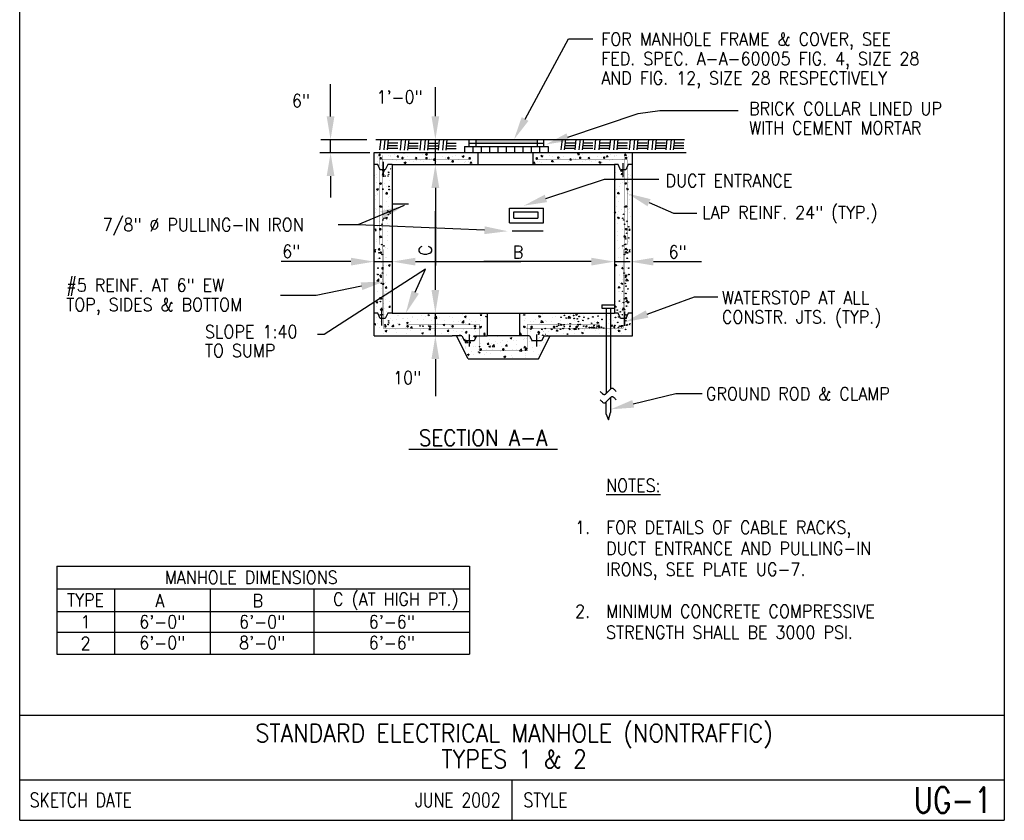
# Model space of a CAD drawing. Extents: x 0 to 7.6, y 0 to 9.85.
# Tile 1 of 2: x 0 to 7.6, y 0 to 6.18. Entities that reach past the tile are written whole.
import ezdxf
from ezdxf.enums import TextEntityAlignment as Align

# ---------------------------------------------------------------- set-up
doc = ezdxf.new("R2010")
doc.units = 0
doc.header["$MEASUREMENT"] = 0
doc.layers.get('0').update_dxf_attribs({"color": 2, "linetype": 'CONTINUOUS'})
doc.layers.add('E-DETL', color=2, linetype='CONTINUOUS')
doc.layers.add('E-DETL-TEXT', color=3, linetype='CONTINUOUS')
doc.styles.add('ROMANS', font='ROMANS.SHX', dxfattribs={"width": 0.8})

# ---------------------------------------------------------------- blocks, each defined once
blk = doc.blocks.new('BREAK')
blk.add_lwpolyline([(0, 0.0625), (-0.0055, 0.057), (-0.0103, 0.0521), (-0.0144, 0.0479), (-0.0177, 0.0441), (-0.0205, 0.0408), (-0.0225, 0.0378), (-0.0239, 0.0351), (-0.0247, 0.0326), (-0.0249, 0.0302), (-0.0246, 0.0279), (-0.0238, 0.0257), (-0.0226, 0.0236), (-0.0211, 0.0216), (-0.0194, 0.0196), (-0.0176, 0.0176), (-0.0156, 0.0156), (-0.0137, 0.0137), (-0.0117, 0.0117), (-0.0098, 0.0098), (-0.0078, 0.0078), (-0.0059, 0.0059), (-0.0039, 0.0039), (-0.002, 0.002), (0, 0), (0.002, -0.002), (0.0039, -0.0039), (0.0059, -0.0059), (0.0078, -0.0078), (0.0098, -0.0098), (0.0117, -0.0117), (0.0137, -0.0137), (0.0156, -0.0156), (0.0176, -0.0176), (0.0194, -0.0196), (0.0211, -0.0216), (0.0226, -0.0236), (0.0238, -0.0257), (0.0246, -0.0279), (0.0249, -0.0302), (0.0247, -0.0326), (0.0239, -0.0351), (0.0225, -0.0378), (0.0205, -0.0408), (0.0177, -0.0441), (0.0144, -0.0479), (0.0103, -0.0521), (0.0055, -0.057), (0, -0.0625)])
blk = doc.blocks.new('*X1')
at = {"color": 0}
for p, q in [((62.84, 116.43), (62.84, 116.43)), ((62.9, 116.21), (62.9, 116.21)), ((63.18, 116.58), (63.42, 116.87)), ((63.18, 116.58), (63.48, 116.56)), ((63.48, 116.56), (63.42, 116.87)), ((65.06, 116.5), (65.06, 116.5)), ((65.47, 116.57), (65.47, 116.57)), ((65.51, 116.32), (65.51, 116.32)), ((66.31, 116.66), (66.31, 116.66)), ((66.76, 116.27), (67, 116.55)), ((66.76, 116.27), (67.06, 116.24)), ((67.06, 116.24), (67, 116.55)), ((67.99, 116.89), (67.99, 116.89)), ((68.18, 116.21), (68.18, 116.21)), ((68.21, 116.91), (68.21, 116.91)), ((68.81, 116.3), (68.81, 116.3)), ((70.35, 115.95), (70.59, 116.24)), ((70.35, 115.95), (70.65, 115.93)), ((70.65, 115.93), (70.59, 116.24)), ((70.85, 116.09), (70.85, 116.09)), ((71.73, 116.8), (71.73, 116.8)), ((72.37, 116.78), (72.72, 116.92)), ((72.37, 116.78), (72.62, 116.62)), ((72.62, 116.62), (72.72, 116.92)), ((73.1, 115.95), (73.1, 115.95)), ((73.52, 115.98), (73.52, 115.98)), ((73.94, 115.64), (74.18, 115.93)), ((74.24, 115.61), (74.18, 115.93)), ((75.62, 116.27), (75.62, 116.27)), ((76.35, 116.19), (76.35, 116.19)), ((77.61, 116.35), (77.61, 116.35)), ((78.22, 116.64), (78.22, 116.64)), ((79.5, 116.6), (79.5, 116.6)), ((79.56, 116.38), (79.91, 116.52)), ((79.56, 116.38), (79.81, 116.22)), ((79.81, 116.22), (79.91, 116.52)), ((62.84, 114.55), (62.84, 114.55)), ((62.98, 115.3), (62.98, 115.3)), ((63.75, 114.53), (63.75, 114.53)), ((63.9, 115.76), (63.9, 115.76)), ((65, 114.69), (65, 114.69)), ((65.41, 114.9), (65.41, 114.9)), ((65.46, 113.95), (65.53, 114.02)), ((65.89, 115.8), (65.89, 115.8)), ((66.57, 115.65), (66.57, 115.65)), ((67.93, 115.22), (67.93, 115.22)), ((68.17, 115.17), (68.52, 115.31)), ((68.17, 115.17), (68.41, 115.01)), ((68.42, 115.01), (68.52, 115.31)), ((69.24, 115.53), (69.24, 115.53)), ((70.05, 115.36), (70.05, 115.36)), ((70.53, 115.6), (70.53, 115.6)), ((71.3, 115.52), (71.3, 115.52)), ((71.9, 115.42), (71.9, 115.42)), ((73.2, 115.77), (73.2, 115.77)), ((73.94, 115.64), (74.24, 115.61)), ((74.57, 115.31), (74.57, 115.31)), ((76.19, 115.87), (76.19, 115.87)), ((77.24, 115.2), (77.24, 115.2)), ((77.52, 115.33), (77.76, 115.61)), ((77.52, 115.33), (77.82, 115.3)), ((77.82, 115.3), (77.76, 115.61)), ((78.86, 115.75), (78.86, 115.75)), ((79.91, 115.08), (79.91, 115.08)), ((80.27, 115.32), (80.27, 115.32)), ((80.73, 115.33), (80.73, 115.33)), ((81.11, 115.01), (81.35, 115.3)), ((81.11, 115.01), (81.13, 115.01)), ((81.34, 115.04), (81.34, 115.04)), ((81.4, 115.01), (81.35, 115.3)), ((81.53, 115.64), (81.53, 115.64)), ((62.43, 112.55), (62.43, 112.55)), ((62.77, 112.31), (62.77, 112.31)), ((62.78, 112.89), (62.78, 112.89)), ((63.68, 112.72), (63.68, 112.72)), ((63.87, 112.82), (64.11, 113.11)), ((63.87, 112.82), (64.17, 112.79)), ((63.97, 113.56), (64.32, 113.69)), ((63.97, 113.56), (64.22, 113.39)), ((64.17, 112.79), (64.11, 113.11)), ((64.22, 113.39), (64.32, 113.69)), ((64.52, 113.78), (64.52, 113.78)), ((65.35, 113.24), (65.35, 113.24)), ((65.46, 113.95), (65.53, 113.93)), ((62.72, 111.22), (62.72, 111.22)), ((63.54, 111.22), (63.54, 111.22)), ((63.97, 111.22), (63.97, 111.22)), ((64.26, 111), (64.26, 111)), ((64.6, 110.55), (64.6, 110.55)), ((65.29, 111.57), (65.29, 111.57)), ((62.55, 108.68), (62.55, 108.68)), ((62.66, 109.56), (62.66, 109.56)), ((62.76, 109.93), (63.11, 110.07)), ((62.76, 109.93), (63, 109.77)), ((62.95, 109.02), (62.95, 109.02)), ((62.96, 108.97), (62.96, 108.97)), ((63, 109.77), (63.11, 110.07)), ((64.56, 109.06), (64.81, 109.35)), ((64.56, 109.06), (64.86, 109.03)), ((64.86, 109.03), (64.81, 109.35)), ((65.17, 108.24), (65.17, 108.24)), ((65.22, 108.57), (65.22, 108.57)), ((65.23, 109.91), (65.23, 109.91)), ((62.54, 106.23), (62.54, 106.23)), ((62.6, 107.89), (62.6, 107.89)), ((64.79, 107.47), (64.79, 107.47)), ((65.1, 106.58), (65.1, 106.58)), ((62.48, 104.56), (62.48, 104.56)), ((62.63, 105.45), (62.63, 105.45)), ((62.76, 105.98), (62.76, 105.98)), ((63.47, 105.5), (63.47, 105.5)), ((63.95, 104.89), (63.95, 104.89)), ((64.24, 106.01), (64.24, 106.01)), ((64.52, 104.3), (64.87, 104.43)), ((64.52, 104.3), (64.77, 104.13)), ((64.73, 105.66), (64.73, 105.66)), ((64.77, 104.13), (64.87, 104.43)), ((65.04, 104.92), (65.04, 104.92)), ((65.26, 105.3), (65.5, 105.59)), ((65.26, 105.3), (65.53, 105.27)), ((65.3, 105.34), (65.3, 105.34)), ((65.53, 105.41), (65.5, 105.59)), ((62.95, 102.64), (62.95, 102.64)), ((63.25, 103.47), (63.25, 103.47)), ((63.41, 103.69), (63.41, 103.69)), ((64.98, 103.25), (64.98, 103.25)), ((65.3, 103.94), (65.3, 103.94)), ((62.44, 101.94), (62.61, 102.14)), ((62.44, 101.84), (62.66, 101.83)), ((62.66, 101.83), (62.61, 102.14)), ((63.31, 100.67), (63.66, 100.8)), ((63.31, 100.67), (63.56, 100.5)), ((63.56, 100.5), (63.66, 100.8)), ((63.99, 101.97), (63.99, 101.97)), ((64.92, 101.59), (64.92, 101.59)), ((64.94, 100.8), (64.94, 100.8)), ((62.67, 99.99), (62.67, 99.99)), ((62.74, 99.65), (62.74, 99.65)), ((63.33, 100.24), (63.33, 100.24)), ((63.94, 98.55), (63.94, 98.55)), ((64.86, 99.92), (64.86, 99.92)), ((62.45, 98.03), (62.5, 98.09)), ((62.45, 97.63), (62.56, 97.61)), ((62.56, 97.61), (62.5, 98.09)), ((63.06, 98.09), (63.3, 98.38)), ((63.06, 98.09), (63.36, 98.06)), ((63.36, 98.06), (63.3, 98.38)), ((63.95, 98.26), (63.95, 98.26)), ((64.45, 96.63), (64.45, 96.63)), ((64.52, 98.44), (64.52, 98.44)), ((64.74, 96.59), (64.74, 96.59)), ((64.8, 98.26), (64.8, 98.26)), ((62.93, 96.3), (62.93, 96.3)), ((62.98, 95.71), (62.98, 95.71)), ((63.14, 94.66), (63.14, 94.66)), ((63.2, 96.47), (63.2, 96.47)), ((64.03, 95.03), (64.03, 95.03)), ((64.68, 94.93), (64.68, 94.93)), ((65.03, 94.91), (65.03, 94.91)), ((65.07, 95.03), (65.42, 95.16)), ((65.07, 95.03), (65.32, 94.86)), ((65.32, 94.86), (65.42, 95.16)), ((62.73, 93.32), (62.73, 93.32)), ((63.72, 92.94), (63.72, 92.94)), ((63.75, 94.33), (63.99, 94.62)), ((63.75, 94.33), (64.05, 94.3)), ((64.05, 94.3), (63.99, 94.62)), ((64.62, 93.26), (64.62, 93.26)), ((64.65, 93.05), (64.65, 93.05)), ((62.77, 91.98), (63.16, 92.39)), ((62.77, 91.98), (63.22, 91.91)), ((63.22, 91.91), (63.16, 92.39)), ((63.86, 91.4), (64.21, 91.54)), ((63.86, 91.4), (64.11, 91.24)), ((63.93, 92.22), (63.93, 92.22)), ((64.11, 91.24), (64.21, 91.54)), ((64.45, 90.57), (64.69, 90.86)), ((64.56, 91.6), (64.56, 91.6)), ((64.75, 90.54), (64.69, 90.86)), ((62.92, 89.97), (62.92, 89.97)), ((63.68, 90.5), (63.68, 90.5)), ((64.24, 89.41), (64.24, 89.41)), ((64.45, 90.57), (64.75, 90.54)), ((64.5, 89.94), (64.5, 89.94)), ((64.73, 89.83), (64.73, 89.83)), ((65.49, 89.57), (65.49, 89.57)), ((62.64, 87.78), (62.99, 87.91)), ((62.64, 87.78), (62.89, 87.61)), ((62.68, 87.96), (62.68, 87.96)), ((62.71, 86.99), (62.71, 86.99)), ((62.89, 87.61), (62.99, 87.91)), ((62.93, 87.44), (62.93, 87.44)), ((64.18, 87.6), (64.18, 87.6)), ((64.44, 88.27), (64.44, 88.27)), ((65.14, 86.81), (65.38, 87.09)), ((65.35, 87.84), (65.35, 87.84)), ((65.44, 86.78), (65.38, 87.09)), ((62.86, 85.63), (62.86, 85.63)), ((63.44, 86.28), (63.83, 86.69)), ((63.44, 86.28), (63.88, 86.21)), ((63.88, 86.21), (63.83, 86.69)), ((63.91, 85.89), (63.91, 85.89)), ((64.37, 86.61), (64.37, 86.61)), ((64.38, 85.29), (64.38, 85.29)), ((64.76, 85.88), (64.76, 85.88)), ((65.14, 86.81), (65.44, 86.78)), ((66.84, 85.26), (66.84, 85.26)), ((67.05, 85.17), (67.05, 85.17)), ((69.72, 85.06), (69.72, 85.06)), ((71.65, 85.14), (71.65, 85.14)), ((72.81, 85.37), (72.83, 85.37)), ((72.81, 85.37), (73.06, 85.2)), ((72.9, 85.15), (72.9, 85.15)), ((73.06, 85.2), (73.12, 85.37)), ((74.11, 84.63), (74.5, 85.03)), ((74.15, 85.32), (74.15, 85.32)), ((74.55, 84.56), (74.5, 85.03)), ((77.07, 85.02), (77.07, 85.02)), ((79.63, 85.37), (79.63, 85.37)), ((80, 84.96), (80.35, 85.1)), ((80.25, 84.8), (80.35, 85.1)), ((83.07, 85.24), (83.19, 85.37)), ((83.07, 85.24), (83.37, 85.21)), ((83.37, 85.21), (83.34, 85.37)), ((62.47, 83.63), (62.49, 83.65)), ((62.47, 83.34), (62.55, 83.33)), ((62.55, 83.33), (62.49, 83.65)), ((62.76, 84.73), (62.76, 84.73)), ((62.9, 83.64), (62.9, 83.64)), ((63.44, 83.91), (63.44, 83.91)), ((64.25, 83.28), (64.25, 83.28)), ((64.31, 84.94), (64.31, 84.94)), ((65.43, 84.62), (65.43, 84.62)), ((65.82, 84.14), (65.82, 84.14)), ((65.83, 83.05), (66.08, 83.33)), ((66.13, 83.02), (66.08, 83.33)), ((66.6, 84.32), (66.6, 84.32)), ((66.78, 83.6), (66.78, 83.6)), ((67.85, 84.49), (67.85, 84.49)), ((68.1, 84.5), (68.1, 84.5)), ((68.61, 83.75), (68.96, 83.89)), ((68.61, 83.75), (68.86, 83.58)), ((68.74, 84.64), (68.74, 84.64)), ((68.86, 83.58), (68.96, 83.89)), ((69.38, 83.97), (69.38, 83.97)), ((69.74, 84.74), (69.74, 84.74)), ((70.77, 84.39), (70.77, 84.39)), ((71.59, 83.18), (71.59, 83.18)), ((71.94, 84.32), (71.94, 84.32)), ((72.39, 84.95), (72.39, 84.95)), ((72.84, 83.34), (72.84, 83.34)), ((73.44, 84.28), (73.44, 84.28)), ((74.11, 84.63), (74.55, 84.56)), ((74.47, 84.64), (74.47, 84.64)), ((74.73, 83.59), (74.73, 83.59)), ((75.05, 84.84), (75.05, 84.84)), ((75.8, 83.35), (76.15, 83.49)), ((75.8, 83.35), (76.04, 83.18)), ((76.04, 83.18), (76.15, 83.49)), ((76.11, 84.16), (76.11, 84.16)), ((77, 83.35), (77, 83.35)), ((77.28, 83.16), (77.28, 83.16)), ((77.72, 84.72), (77.72, 84.72)), ((77.89, 84.01), (77.89, 84.01)), ((78.78, 84.05), (78.78, 84.05)), ((79.14, 84.17), (79.14, 84.17)), ((79.45, 83.8), (79.84, 84.21)), ((79.45, 83.8), (79.89, 83.73)), ((79.57, 83.71), (79.57, 83.71)), ((79.89, 83.73), (79.84, 84.21)), ((80, 84.96), (80.25, 84.8)), ((80.19, 83.66), (80.19, 83.66)), ((80.39, 84.61), (80.39, 84.61)), ((81.04, 84.42), (81.04, 84.42)), ((81.45, 83.94), (81.45, 83.94)), ((82.1, 84.03), (82.1, 84.03)), ((82.98, 82.95), (83.33, 83.09)), ((83.06, 84.5), (83.06, 84.5)), ((83.11, 84.16), (83.11, 84.16)), ((83.23, 82.78), (83.33, 83.09)), ((63.38, 82.75), (63.38, 82.75)), ((64.19, 81.61), (64.19, 81.61)), ((64.41, 82.14), (64.76, 82.27)), ((64.41, 82.14), (64.66, 81.97)), ((64.66, 81.97), (64.76, 82.27)), ((65.28, 82.35), (65.28, 82.35)), ((65.83, 83.05), (66.13, 83.02)), ((66.05, 82.63), (66.05, 82.63)), ((66.54, 82.51), (66.54, 82.51)), ((66.72, 81.93), (66.72, 81.93)), ((68.43, 82.76), (68.43, 82.76)), ((68.53, 81.66), (68.53, 81.66)), ((68.72, 82.52), (68.72, 82.52)), ((69.31, 82.31), (69.31, 82.31)), ((69.42, 82.73), (69.66, 83.02)), ((69.42, 82.73), (69.72, 82.71)), ((69.72, 82.71), (69.66, 83.02)), ((71.39, 82.41), (71.39, 82.41)), ((71.45, 82.16), (71.45, 82.16)), ((71.6, 81.74), (71.95, 81.87)), ((71.6, 81.74), (71.84, 81.57)), ((71.84, 81.57), (71.95, 81.87)), ((71.88, 82.66), (71.88, 82.66)), ((73.01, 82.42), (73.25, 82.71)), ((73.01, 82.42), (73.31, 82.39)), ((73.31, 82.39), (73.25, 82.71)), ((73.42, 81.62), (73.42, 81.62)), ((74.06, 82.29), (74.06, 82.29)), ((74.36, 82.66), (74.36, 82.66)), ((74.41, 82.98), (74.41, 82.98)), ((75.56, 81.56), (75.56, 81.56)), ((76.57, 82.04), (76.57, 82.04)), ((76.59, 82.11), (76.83, 82.39)), ((76.59, 82.11), (76.89, 82.08)), ((76.73, 82.18), (76.73, 82.18)), ((76.89, 82.08), (76.83, 82.39)), ((76.94, 81.69), (76.94, 81.69)), ((77.83, 82.2), (77.83, 82.2)), ((78.48, 82.06), (78.48, 82.06)), ((79.05, 81.44), (79.13, 81.47)), ((79.12, 81.44), (79.13, 81.47)), ((79.4, 82.07), (79.4, 82.07)), ((79.51, 82.04), (79.51, 82.04)), ((79.72, 82.45), (79.72, 82.45)), ((80.18, 81.79), (80.42, 82.08)), ((80.18, 81.79), (80.48, 81.77)), ((80.48, 81.77), (80.42, 82.08)), ((81.39, 82.56), (81.39, 82.56)), ((82.04, 82.36), (82.04, 82.36)), ((82.07, 81.96), (82.07, 81.96)), ((82.88, 82.87), (82.88, 82.87)), ((82.98, 82.95), (83.23, 82.78)), ((83.77, 81.48), (84.01, 81.76)), ((83.77, 81.48), (84.07, 81.45)), ((84.07, 81.45), (84.01, 81.76))]:
    blk.add_line(p, q, dxfattribs=at)
blk = doc.blocks.new('*X2')
at = {"color": 0}
for p, q in [((81.09, 79.4), (81.09, 79.4)), ((81.77, 79.33), (82.12, 79.46)), ((81.77, 79.33), (82.01, 79.16)), ((82.01, 79.16), (82.12, 79.46)), ((83.39, 79.34), (83.39, 79.34)), ((83.76, 79.29), (83.76, 79.29)), ((91.84, 79.33), (91.84, 79.33)), ((94.76, 79.83), (94.76, 79.83)), ((79.39, 78.71), (79.39, 78.71)), ((79.48, 78.84), (79.48, 78.84)), ((80.11, 78.1), (80.5, 78.51)), ((80.11, 78.1), (80.55, 78.03)), ((80.18, 77.33), (80.18, 77.33)), ((80.25, 78.92), (80.25, 78.92)), ((80.55, 78.03), (80.5, 78.51)), ((80.87, 78.03), (81.11, 78.32)), ((80.87, 78.03), (81.17, 78)), ((81.17, 78), (81.11, 78.32)), ((81.5, 79.09), (81.5, 79.09)), ((81.85, 77.37), (81.85, 77.37)), ((81.91, 79.03), (81.91, 79.03)), ((82.08, 77.36), (82.08, 77.36)), ((82.15, 78.73), (82.15, 78.73)), ((83.09, 77.83), (83.09, 77.83)), ((84.45, 77.74), (84.45, 77.74)), ((84.46, 77.72), (84.7, 78)), ((84.46, 77.72), (84.76, 77.69)), ((84.76, 77.69), (84.7, 78)), ((84.75, 77.31), (85.1, 77.45)), ((84.75, 77.31), (85, 77.15)), ((84.82, 78.62), (84.82, 78.62)), ((85, 77.15), (85.1, 77.45)), ((85.23, 77.78), (85.23, 77.78)), ((85.45, 77.27), (85.83, 77.68)), ((85.45, 77.27), (85.89, 77.21)), ((85.89, 77.21), (85.83, 77.68)), ((86.01, 78.33), (86.01, 78.33)), ((86.43, 79.18), (86.43, 79.18)), ((86.49, 77.95), (86.49, 77.95)), ((87.02, 78.1), (87.02, 78.1)), ((87.49, 78.5), (87.49, 78.5)), ((88.05, 77.4), (88.29, 77.69)), ((88.05, 77.4), (88.35, 77.38)), ((88.35, 77.38), (88.29, 77.69)), ((88.38, 78.19), (88.38, 78.19)), ((88.93, 78.83), (88.93, 78.83)), ((88.95, 78.93), (89.3, 79.06)), ((88.95, 78.93), (89.2, 78.76)), ((89.1, 79.06), (89.1, 79.06)), ((89.2, 78.76), (89.3, 79.06)), ((89.54, 78.42), (89.54, 78.42)), ((90.12, 77.73), (90.12, 77.73)), ((90.15, 78.39), (90.15, 78.39)), ((91.54, 78.61), (91.54, 78.61)), ((91.63, 77.09), (91.87, 77.38)), ((91.77, 78.95), (91.77, 78.95)), ((91.93, 77.06), (91.87, 77.38)), ((92.14, 78.79), (92.14, 78.79)), ((92.79, 78.77), (92.79, 78.77)), ((92.82, 78.28), (92.82, 78.28)), ((93.04, 78.23), (93.04, 78.23)), ((94.44, 78.84), (94.44, 78.84)), ((94.65, 77.48), (94.65, 77.48)), ((94.68, 79.02), (94.68, 79.02)), ((94.71, 79.14), (94.71, 79.14)), ((95.49, 78.17), (95.49, 78.17)), ((95.96, 78.73), (95.96, 78.73)), ((80.1, 76.86), (80.1, 76.86)), ((80.18, 77.12), (80.18, 77.12)), ((80.55, 75.7), (80.9, 75.83)), ((80.55, 75.7), (80.8, 75.53)), ((80.76, 75.39), (80.76, 75.39)), ((80.8, 75.53), (80.9, 75.83)), ((81.38, 76.23), (81.38, 76.23)), ((81.79, 75.7), (81.79, 75.7)), ((82.77, 76.75), (82.77, 76.75)), ((83.92, 75.81), (83.92, 75.81)), ((84.29, 76.73), (84.29, 76.73)), ((84.39, 76.08), (84.39, 76.08)), ((85.17, 75.97), (85.17, 75.97)), ((85.44, 76.63), (85.44, 76.63)), ((86.96, 76.43), (86.96, 76.43)), ((87.06, 76.22), (87.06, 76.22)), ((87.21, 77.23), (87.21, 77.23)), ((87.73, 75.3), (88.08, 75.43)), ((87.98, 75.13), (88.08, 75.43)), ((88.11, 76.52), (88.11, 76.52)), ((89.12, 75.48), (89.12, 75.48)), ((89.48, 76.75), (89.48, 76.75)), ((90.22, 76.64), (90.22, 76.64)), ((90.77, 76.41), (90.77, 76.41)), ((90.78, 76.45), (91.17, 76.85)), ((90.78, 76.45), (91.23, 76.38)), ((91.23, 76.38), (91.17, 76.85)), ((91.47, 76.8), (91.47, 76.8)), ((91.63, 77.09), (91.93, 77.06)), ((91.94, 76.91), (92.29, 77.05)), ((91.94, 76.91), (92.18, 76.74)), ((92.02, 75.46), (92.02, 75.46)), ((92.03, 75.98), (92.03, 75.98)), ((92.08, 77.13), (92.08, 77.13)), ((92.18, 76.74), (92.29, 77.05)), ((93.37, 77.05), (93.37, 77.05)), ((93.44, 76.3), (93.44, 76.3)), ((94.59, 75.81), (94.59, 75.81)), ((94.95, 76.48), (94.95, 76.48)), ((87.73, 75.3), (87.98, 75.13)), ((89.42, 75.09), (89.42, 75.09)), ((92.05, 75.08), (92.05, 75.08))]:
    blk.add_line(p, q, dxfattribs=at)

msp = doc.modelspace()

# ---------------------------------------------------------------- linework, layer by layer
at = {"layer": 'E-DETL'}
for p, q in [((0, 0), (0, 9.8484)), ((7.6036, 9.8484), (7.6036, 0)), ((2.7494, 5.256), (5.1345, 5.256)), ((2.7879, 5.2572), (2.7795, 5.1751)), ((2.8207, 5.2572), (2.8124, 5.1751)), ((2.8463, 5.2572), (2.8379, 5.1751)), ((2.9458, 5.2562), (2.9374, 5.174)), ((2.9786, 5.2562), (2.9702, 5.174)), ((3.0041, 5.2562), (2.9957, 5.174)), ((3.0989, 5.2555), (3.0905, 5.1734)), ((3.1317, 5.2555), (3.1233, 5.1734)), ((3.1572, 5.2555), (3.1489, 5.1734)), ((3.2405, 5.256), (3.2321, 5.1738)), ((3.2733, 5.256), (3.2649, 5.1738)), ((3.2988, 5.256), (3.2905, 5.1738)), ((3.4705, 5.2018), (3.4705, 5.256)), ((3.524, 5.2018), (3.524, 5.256)), ((3.9981, 5.2018), (3.9981, 5.256)), ((4.0478, 5.2018), (4.0478, 5.256)), ((4.1884, 5.2579), (4.18, 5.1757)), ((4.214, 5.2579), (4.2056, 5.1757)), ((4.2947, 5.2584), (4.2863, 5.1763)), ((4.3275, 5.2584), (4.3191, 5.1763)), ((4.353, 5.2584), (4.3447, 5.1763)), ((4.4478, 5.2578), (4.4394, 5.1757)), ((4.4806, 5.2578), (4.4723, 5.1757)), ((4.5617, 5.2584), (4.5533, 5.1763)), ((4.5945, 5.2584), (4.5861, 5.1763)), ((4.62, 5.2584), (4.6117, 5.1763)), ((4.7148, 5.2578), (4.7064, 5.1757)), ((4.7476, 5.2578), (4.7393, 5.1757)), ((4.7732, 5.2578), (4.7648, 5.1757)), ((4.8564, 5.2582), (4.848, 5.1761)), ((4.8892, 5.2582), (4.8808, 5.1761)), ((4.9148, 5.2582), (4.9064, 5.1761)), ((4.9977, 5.2579), (4.9893, 5.1757)), ((5.0305, 5.2579), (5.0221, 5.1757)), ((5.056, 5.2579), (5.0476, 5.1757)), ((2.8397, 5.189), (2.9189, 5.189)), ((2.8414, 5.2087), (2.9183, 5.2087)), ((2.8455, 5.2301), (2.9189, 5.2301)), ((2.9975, 5.1879), (3.0767, 5.1879)), ((2.9992, 5.2076), (3.0761, 5.2076)), ((3.0033, 5.229), (3.0767, 5.229)), ((3.1507, 5.1873), (3.2298, 5.1873)), ((3.1523, 5.207), (3.2293, 5.207)), ((3.1565, 5.2284), (3.2298, 5.2284)), ((3.2923, 5.1877), (3.3714, 5.1877)), ((3.2939, 5.2074), (3.3709, 5.2074)), ((3.2981, 5.2288), (3.3714, 5.2288)), ((3.4339, 5.2018), (3.4985, 5.2018)), ((3.4339, 5.2018), (3.4339, 5.155)), ((3.4705, 5.2289), (4.0478, 5.2289)), ((3.4985, 5.2018), (3.4985, 5.155)), ((3.4985, 5.2018), (3.5631, 5.2018)), ((3.5631, 5.2018), (3.5631, 5.155)), ((3.5631, 5.2018), (3.5631, 5.155)), ((3.5631, 5.2018), (3.6277, 5.2018)), ((3.6277, 5.2018), (3.6277, 5.155)), ((3.6277, 5.2018), (3.6923, 5.2018)), ((3.6923, 5.2018), (3.6923, 5.155)), ((3.6923, 5.2018), (3.7569, 5.2018)), ((3.7569, 5.2018), (3.7569, 5.155)), ((3.7569, 5.2018), (3.8215, 5.2018)), ((3.8215, 5.2018), (3.8215, 5.155)), ((3.8215, 5.2018), (3.8861, 5.2018)), ((3.8861, 5.2018), (3.8861, 5.155)), ((3.8861, 5.2018), (3.9507, 5.2018)), ((3.9507, 5.2018), (3.9507, 5.155)), ((3.9507, 5.2018), (4.0153, 5.2018)), ((4.0153, 5.2018), (4.0153, 5.155)), ((4.0153, 5.2018), (4.0799, 5.2018)), ((4.0799, 5.2018), (4.0799, 5.155)), ((4.2074, 5.1896), (4.2866, 5.1896)), ((4.2091, 5.2093), (4.286, 5.2093)), ((4.2132, 5.2308), (4.2866, 5.2308)), ((4.3465, 5.1902), (4.4256, 5.1902)), ((4.3481, 5.2099), (4.4251, 5.2099)), ((4.3523, 5.2313), (4.4256, 5.2313)), ((4.4744, 5.1896), (4.5536, 5.1896)), ((4.4761, 5.2093), (4.553, 5.2093)), ((4.4802, 5.2308), (4.5536, 5.2308)), ((4.6135, 5.1902), (4.6926, 5.1902)), ((4.6151, 5.2099), (4.6921, 5.2099)), ((4.6193, 5.2313), (4.6926, 5.2313)), ((4.7666, 5.1895), (4.8458, 5.1895)), ((4.7683, 5.2092), (4.8452, 5.2092)), ((4.7724, 5.2307), (4.8458, 5.2307)), ((4.9082, 5.1899), (4.9874, 5.1899)), ((4.9099, 5.2097), (4.9868, 5.2097)), ((4.914, 5.2311), (4.9874, 5.2311)), ((5.0494, 5.1896), (5.1286, 5.1896)), ((5.0511, 5.2093), (5.128, 5.2093)), ((5.0553, 5.2308), (5.1286, 5.2308)), ((2.7377, 3.7413), (2.7377, 5.155)), ((2.7377, 5.155), (5.1475, 5.155)), ((3.5403, 5.0622), (3.5403, 5.155)), ((3.9649, 5.0672), (3.9649, 5.155)), ((4.732, 3.7413), (4.732, 5.1586)), ((2.7645, 5.0622), (2.7377, 5.0622)), ((2.7842, 5.0228), (2.7645, 5.0622)), ((2.8236, 5.0228), (2.7842, 5.0228)), ((2.8074, 5.0832), (2.8074, 4.9679)), ((2.8433, 5.0622), (2.8236, 5.0228)), ((2.8758, 5.0622), (2.8433, 5.0622)), ((2.8758, 5.0622), (2.8758, 3.9146)), ((2.8758, 5.0622), (4.5941, 5.0622)), ((4.5941, 5.0622), (4.5941, 3.9146)), ((4.6209, 5.0622), (4.5941, 5.0622)), ((4.6406, 5.0228), (4.6209, 5.0622)), ((4.6799, 5.0228), (4.6406, 5.0228)), ((4.6574, 5.0742), (4.6574, 4.9659)), ((4.6996, 5.0622), (4.6799, 5.0228)), ((4.7321, 5.0622), (4.6996, 5.0622)), ((2.8798, 4.7584), (3.002, 4.7584)), ((3.7826, 4.6138), (3.7826, 4.7264)), ((3.7826, 4.7264), (4.0447, 4.7264)), ((4.0447, 4.6138), (4.0447, 4.7264)), ((4.0447, 4.6138), (4.0447, 4.7264)), ((3.8168, 4.6479), (3.8168, 4.6969)), ((3.8168, 4.6969), (4.0013, 4.6969)), ((3.8168, 4.6479), (4.0013, 4.6479)), ((3.7826, 4.6138), (4.0447, 4.6138)), ((3.8037, 4.5519), (4.0426, 4.5519)), ((4.4963, 3.9804), (4.4963, 3.955)), ((4.4963, 3.9804), (4.5941, 3.9804)), ((4.4963, 3.955), (4.5941, 3.955)), ((4.5285, 3.955), (4.5285, 3.2952)), ((4.5624, 3.955), (4.5624, 3.3286)), ((2.7645, 3.9146), (2.7377, 3.9146)), ((2.7842, 3.8753), (2.7645, 3.9146)), ((2.7952, 3.9357), (2.7952, 3.8204)), ((2.8433, 3.9146), (2.8236, 3.8753)), ((2.8758, 3.9146), (2.8433, 3.9146)), ((2.8758, 3.9146), (4.5941, 3.9146)), ((3.6093, 3.9146), (3.6093, 3.7413)), ((3.8606, 3.9146), (3.8606, 3.7413)), ((4.6209, 3.9146), (4.5941, 3.9146)), ((4.6406, 3.8753), (4.6209, 3.9146)), ((4.6706, 3.927), (4.6706, 3.8187)), ((4.6996, 3.9146), (4.6799, 3.8753)), ((4.7321, 3.9146), (4.6996, 3.9146)), ((2.8236, 3.8753), (2.7842, 3.8753)), ((4.6799, 3.8753), (4.6406, 3.8753)), ((2.7377, 3.7413), (3.3389, 3.7413)), ((3.415, 3.7413), (3.3389, 3.7413)), ((3.4634, 3.5634), (3.3744, 3.7413)), ((3.415, 3.7413), (3.4347, 3.702)), ((3.4699, 3.7501), (3.4699, 3.659)), ((3.5284, 3.7413), (3.6093, 3.7413)), ((3.5504, 3.7413), (3.6093, 3.7413)), ((3.8606, 3.7413), (3.6093, 3.7413)), ((3.9367, 3.7413), (3.8606, 3.7413)), ((3.9367, 3.7413), (3.9563, 3.702)), ((3.9916, 3.7501), (3.9916, 3.659)), ((4.0065, 3.5634), (4.0954, 3.7413)), ((4.0501, 3.7413), (4.131, 3.7413)), ((4.131, 3.7413), (4.732, 3.7413)), ((3.5088, 3.702), (3.4347, 3.702)), ((4.0304, 3.702), (3.9563, 3.702)), ((3.4634, 3.5634), (4.0065, 3.5634)), ((4.5277, 3.2284), (4.5277, 3.1415)), ((4.5628, 3.2646), (4.5628, 3.1472)), ((4.5277, 3.1415), (4.5467, 3.0905)), ((4.5467, 3.0905), (4.5628, 3.1472)), ((0.2857, 1.9631), (3.4741, 1.9631)), ((0.2857, 1.9631), (0.2857, 1.2814)), ((3.4741, 1.9631), (3.4741, 1.2814)), ((0.2857, 1.7873), (3.4741, 1.7873)), ((0.731, 1.7873), (0.731, 1.2814)), ((1.4713, 1.7873), (1.4713, 1.2814)), ((2.2724, 1.7873), (2.2724, 1.2814)), ((0.2857, 1.6128), (3.4741, 1.6128)), ((0.2857, 1.4514), (3.4741, 1.4514)), ((0.2857, 1.2814), (3.4741, 1.2814)), ((0, 0.8125), (7.6036, 0.8125)), ((0, 0.3125), (7.6036, 0.3125)), ((3.8018, 0.3125), (3.8018, 0)), ((0, 0), (7.6036, 0))]:
    msp.add_line(p, q, dxfattribs=at)
at = {"layer": 'E-DETL', "const_width": 0.00246}
for points in [[(3.4842, 5.0989), (2.7754, 5.0989), (2.7754, 4.4444)], [(2.799, 5.1343), (2.799, 3.9481)], [(3.9857, 5.0989), (4.6945, 5.0989), (4.6945, 4.4444)], [(4.6708, 5.1343), (4.6708, 3.9338)], [(2.8086, 4.4093), (2.8086, 3.7978)], [(4.6596, 4.4093), (4.6596, 3.7978)], [(2.9855, 3.8314), (3.549, 3.8314)], [(3.549, 3.8314), (3.549, 3.6255), (3.7349, 3.6255)], [(3.9208, 3.8314), (3.9208, 3.6255), (3.7349, 3.6255)], [(3.9208, 3.8314), (4.4781, 3.8314)], [(2.8086, 3.7978), (3.5606, 3.7978)], [(4.6596, 3.7978), (3.9097, 3.7978)]]:
    msp.add_lwpolyline(points, dxfattribs=at)
at = {"layer": 'E-DETL'}
for points, const_width in [([(2.7824, 5.1115, 1), (2.7923, 5.1115, 1)], 0.00984), ([(2.7844, 5.1115, 1), (2.7903, 5.1115, 1)], 0.00591), ([(2.951, 5.1131, 1), (2.9608, 5.1131, 1)], 0.00984), ([(2.953, 5.1131, 1), (2.9589, 5.1131, 1)], 0.00591), ([(3.1368, 5.1115, 1), (3.1466, 5.1115, 1)], 0.00984), ([(3.1387, 5.1115, 1), (3.1447, 5.1115, 1)], 0.00591), ([(3.3058, 5.1131, 1), (3.3156, 5.1131, 1)], 0.00984), ([(3.3077, 5.1131, 1), (3.3136, 5.1131, 1)], 0.00591), ([(3.4697, 5.1115, 1), (3.4796, 5.1115, 1)], 0.00984), ([(3.4717, 5.1115, 1), (3.4776, 5.1115, 1)], 0.00591), ([(3.9881, 5.1108, 1), (3.998, 5.1108, 1)], 0.00984), ([(4.1542, 5.1159, 1), (4.1641, 5.1159, 1)], 0.00984), ([(4.3232, 5.1143, 1), (4.3331, 5.1143, 1)], 0.00984), ([(4.509, 5.1159, 1), (4.5188, 5.1159, 1)], 0.00984), ([(4.6783, 5.1136, 1), (4.6881, 5.1136, 1)], 0.00984), ([(2.7824, 4.9158, 1), (2.7923, 4.9158, 1)], 0.00984), ([(2.7844, 4.9158, 1), (2.7903, 4.9158, 1)], 0.00591), ([(4.6755, 4.9167, 1), (4.6853, 4.9167, 1)], 0.00984), ([(4.6854, 4.9158, -1), (4.6795, 4.9158, -1)], 0.00591), ([(2.7824, 4.7392, 1), (2.7923, 4.7392, 1)], 0.00984), ([(2.7844, 4.7392, 1), (2.7903, 4.7392, 1)], 0.00591), ([(4.6776, 4.7392, 1), (4.6874, 4.7392, 1)], 0.00984), ([(4.6854, 4.7392, -1), (4.6795, 4.7392, -1)], 0.00591), ([(2.7799, 4.563, 1), (2.7898, 4.563, 1)], 0.00984), ([(4.6783, 4.5633, 1), (4.6881, 4.5633, 1)], 0.00984), ([(4.6854, 4.5611, -1), (4.6795, 4.5611, -1)], 0.00591), ([(2.784, 4.3822, 1), (2.7938, 4.3822, 1)], 0.00984), ([(2.7844, 4.3848, 1), (2.7903, 4.3848, 1)], 0.00591), ([(4.6776, 4.3848, 1), (4.6874, 4.3848, 1)], 0.00984), ([(4.6854, 4.3848, -1), (4.6795, 4.3848, -1)], 0.00591), ([(2.7824, 4.2042, 1), (2.7923, 4.2042, 1)], 0.00984), ([(2.7844, 4.2042, 1), (2.7903, 4.2042, 1)], 0.00591), ([(4.6776, 4.2042, 1), (4.6874, 4.2042, 1)], 0.00984), ([(4.6854, 4.2042, -1), (4.6795, 4.2042, -1)], 0.00591), ([(2.7799, 4.0298, 1), (2.7898, 4.0298, 1)], 0.00984), ([(2.7844, 4.0305, 1), (2.7903, 4.0305, 1)], 0.00591), ([(4.6776, 4.0305, 1), (4.6874, 4.0305, 1)], 0.00984), ([(4.6854, 4.0305, -1), (4.6795, 4.0305, -1)], 0.00591), ([(2.82, 3.8135, 1), (2.8298, 3.8135, 1)], 0.00984), ([(2.8218, 3.8119, 1), (2.8218, 3.806, 1)], 0.00591), ([(2.9906, 3.814, 1), (3.0005, 3.814, 1)], 0.00984), ([(2.9955, 3.8119, 1), (2.9955, 3.806, 1)], 0.00591), ([(3.164, 3.8114, 1), (3.1738, 3.8114, 1)], 0.00984), ([(3.1693, 3.8119, 1), (3.1693, 3.806, 1)], 0.00591), ([(3.1693, 3.8119, 1), (3.1693, 3.806, 1)], 0.00591), ([(3.3381, 3.814, 1), (3.3479, 3.814, 1)], 0.00984), ([(3.343, 3.8119, 1), (3.343, 3.806, 1)], 0.00591), ([(3.5115, 3.8145, 1), (3.5213, 3.8145, 1)], 0.00984), ([(3.5167, 3.8119, 1), (3.5167, 3.806, 1)], 0.00591), ([(3.9482, 3.8089, 1), (3.9581, 3.8089, 1)], 0.00984), ([(3.9531, 3.8119, -1), (3.9531, 3.806, -1)], 0.00591), ([(4.1219, 3.8089, 1), (4.1318, 3.8089, 1)], 0.00984), ([(4.1269, 3.8119, -1), (4.1269, 3.806, -1)], 0.00591), ([(4.2957, 3.8089, 1), (4.3055, 3.8089, 1)], 0.00984), ([(4.3006, 3.8119, -1), (4.3006, 3.806, -1)], 0.00591), ([(4.3006, 3.8119, -1), (4.3006, 3.806, -1)], 0.00591), ([(4.4694, 3.8089, 1), (4.4792, 3.8089, 1)], 0.00984), ([(4.4743, 3.8119, -1), (4.4743, 3.806, -1)], 0.00591), ([(4.6432, 3.8146, 1), (4.653, 3.8146, 1)], 0.00984), ([(4.648, 3.8119, -1), (4.648, 3.806, -1)], 0.00591), ([(4.6854, 3.8568, -1), (4.6795, 3.8568, -1)], 0.00591), ([(3.556, 3.6355, 1), (3.5658, 3.6355, 1)], 0.00984), ([(3.7297, 3.6355, 1), (3.7395, 3.6355, 1)], 0.00984), ([(3.9034, 3.6355, 1), (3.9132, 3.6355, 1)], 0.00984)]:
    msp.add_lwpolyline(points, format="xyb", close=True, dxfattribs=dict(at, const_width=const_width))
for points in [[(4.0013, 4.6969), (4.0013, 4.6479)], [(3.5284, 3.7413), (3.5088, 3.702)], [(4.0501, 3.7413), (4.0304, 3.702)]]:
    msp.add_lwpolyline(points, dxfattribs=at)
for centre in [(2.8214, 4.9739), (2.8449, 4.9743), (2.8492, 5.0029), (2.8498, 4.9872), (2.8053, 4.8725), (2.8514, 4.8929), (2.8532, 4.8698), (2.7965, 4.7357), (4.6733, 4.7357), (2.8055, 4.6788), (2.8131, 4.6478), (2.8418, 4.7048), (2.8476, 4.6761), (4.6567, 4.6478), (4.6643, 4.6788), (2.7986, 4.6017), (2.8053, 4.6347), (4.6646, 4.6347), (4.6713, 4.6017), (4.6811, 4.5643), (4.6849, 4.5598), (4.6899, 4.625), (4.7029, 4.5826), (2.7941, 4.5018), (4.6758, 4.5018), (4.6798, 4.4892), (4.6874, 4.5319), (4.7029, 4.4957), (2.797, 4.4446), (2.8118, 4.4344), (4.6581, 4.4344), (4.6729, 4.4446), (4.6798, 4.4471), (2.7464, 4.4052), (2.7757, 4.3809), (2.7771, 4.4031), (2.7789, 4.3389), (2.7988, 4.369), (4.6711, 4.369), (4.691, 4.3389), (4.6928, 4.4031), (4.6941, 4.3809), (2.7663, 4.263), (2.7901, 4.3126), (4.6798, 4.3126), (4.7035, 4.263), (2.7661, 4.2137), (2.7912, 4.1937), (2.8012, 4.2247), (4.6686, 4.2247), (4.6787, 4.1937), (4.7038, 4.2137), (2.7932, 4.1453), (4.6767, 4.1453), (4.6823, 4.1236), (4.6572, 4.0838), (4.6811, 4.0681), (4.6973, 4.1025), (2.7858, 4.0048), (2.7963, 4.0263), (4.6312, 4.0088), (4.6627, 3.9971), (4.6735, 4.0263), (4.684, 4.0048), (4.6859, 3.9702), (4.6905, 4.0149), (2.7862, 3.9018), (2.7981, 3.9402), (2.8012, 3.9036), (3.6018, 3.8889), (4.1804, 3.8832), (4.2064, 3.8983), (4.2209, 3.8777), (4.2473, 3.8841), (4.2773, 3.897), (4.3201, 3.8891), (4.3572, 3.8836), (4.4257, 3.8864), (4.4666, 3.8931), (4.6013, 3.8825), (4.6146, 3.9395), (4.6253, 3.8864), (4.6383, 3.926), (4.6541, 3.9036), (4.6572, 3.9402), (4.6836, 3.9018), (2.8214, 3.8264), (2.8449, 3.8267), (2.8492, 3.8554), (2.8498, 3.8396), (2.8785, 3.8135), (2.9311, 3.8282), (2.9965, 3.818), (3.0921, 3.8167), (3.1138, 3.8153), (3.1577, 3.8162), (3.4728, 3.8304), (4.1294, 3.8021), (4.1484, 3.8132), (4.1614, 3.8209), (4.1627, 3.8341), (4.2026, 3.8255), (4.2062, 3.811), (4.2494, 3.8117), (4.2505, 3.8158), (4.2514, 3.8325), (4.2816, 3.8748), (4.3062, 3.8716), (4.3121, 3.8162), (4.3127, 3.8273), (4.3141, 3.8502), (4.3288, 3.8284), (4.3497, 3.8595), (4.356, 3.8153), (4.3749, 3.8093), (4.3777, 3.8167), (4.391, 3.8744), (4.4001, 3.8051), (4.4153, 3.8058), (4.417, 3.8372), (4.4355, 3.821), (4.4534, 3.801), (4.4599, 3.8156), (4.4733, 3.818), (4.4926, 3.8064), (4.4969, 3.8662), (4.5103, 3.8006), (4.5913, 3.8135), (4.5927, 3.8046), (4.5969, 3.821), (4.6186, 3.8439), (4.6233, 3.8057), (4.6336, 3.8146), (4.6577, 3.818), (4.6819, 3.8751), (4.6875, 3.8224), (4.6914, 3.8255), (3.5162, 3.7978), (3.9462, 3.7927), (3.9536, 3.7978), (4.0081, 3.7527), (4.0328, 3.7897), (4.0388, 3.7446), (4.0586, 3.7963), (4.0737, 3.7415), (4.1072, 3.7926), (4.1105, 3.7905), (4.1759, 3.7906), (4.1974, 3.7969), (4.2305, 3.7537), (4.244, 3.796), (4.2478, 3.7897), (4.2796, 3.7934), (4.2922, 3.7917), (4.3163, 3.7944), (4.6789, 3.7904), (3.4356, 3.7092), (3.5521, 3.6567), (3.5448, 3.6155), (3.5521, 3.6096)]:
    msp.add_circle(centre, 0.0025, dxfattribs=at)
msp.add_solid([(3.524, 5.256), (3.524, 5.2289), (3.9981, 5.256), (3.9981, 5.2289)], dxfattribs=at)
at = {"layer": 'E-DETL-TEXT'}
for p, q in [((3.9028, 5.4142), (4.238, 6.0328)), ((4.238, 6.0328), (4.4251, 6.0328)), ((2.4007, 5.4344), (2.4007, 5.684)), ((3.21, 5.436), (3.21, 5.6607)), ((4.7754, 5.4579), (4.9437, 5.4792)), ((4.9437, 5.4792), (5.548, 5.4792)), ((4.2326, 5.2748), (4.7754, 5.4579)), ((2.6817, 5.2544), (2.326, 5.2544)), ((2.4007, 5.1534), (2.4007, 5.2544)), ((3.21, 5.0622), (3.21, 5.256)), ((2.7045, 5.1534), (2.3168, 5.1534)), ((2.4007, 4.9734), (2.4007, 4.8086)), ((4.0637, 4.8012), (4.5168, 4.95)), ((4.5168, 4.95), (4.9359, 4.95)), ((3.21, 4.8822), (3.21, 4.2825)), ((2.969, 4.7456), (2.6118, 4.5974)), ((4.86, 4.7684), (5.0489, 4.6878)), ((3.21, 4.0946), (3.21, 4.7038)), ((5.0489, 4.6878), (5.2289, 4.6878)), ((2.6118, 4.5974), (2.4583, 4.5974)), ((3.5891, 4.5556), (2.6118, 4.5974)), ((2.5577, 4.3131), (2.0182, 4.3131)), ((2.7377, 4.3131), (2.8758, 4.3131)), ((3.0558, 4.3131), (3.8713, 4.3131)), ((4.4141, 4.3131), (3.585, 4.3131)), ((4.5941, 4.3131), (4.7142, 4.3131)), ((4.8942, 4.3131), (5.2641, 4.3131)), ((3.1349, 4.2541), (2.3525, 3.7517)), ((3.0551, 4.0777), (3.1349, 4.2541)), ((2.6393, 4.1231), (2.2906, 4.0506)), ((2.2906, 4.0506), (2.0136, 4.0506)), ((4.845, 3.9086), (5.2119, 4.0411)), ((5.2119, 4.0411), (5.3919, 4.0411)), ((3.21, 3.7413), (3.21, 3.9146)), ((3.21, 3.5613), (3.21, 3.2736)), ((4.7377, 3.2154), (5.0677, 3.2959)), ((5.0677, 3.2959), (5.2693, 3.2959))]:
    msp.add_line(p, q, dxfattribs=at)
msp.add_lwpolyline([(2.3525, 3.7517), (2.2999, 3.7517)], dxfattribs=at)
for points in [[(2.4307, 5.4344), (2.3707, 5.4344), (2.4007, 5.2544)], [(3.24, 5.436), (3.18, 5.436), (3.21, 5.256)], [(3.9291, 5.3999), (3.8764, 5.4285), (3.817, 5.256)], [(4.2422, 5.2464), (4.2231, 5.3033), (4.0621, 5.2173)], [(2.3707, 4.9734), (2.4307, 4.9734), (2.4007, 5.1534)], [(3.18, 4.8822), (3.24, 4.8822), (3.21, 5.0622)], [(4.073, 4.7727), (4.0543, 4.8297), (3.8927, 4.7451)], [(4.8482, 4.7408), (4.8718, 4.796), (4.6945, 4.8391)], [(2.7913, 4.7041), (2.8143, 4.6487), (2.969, 4.7456)], [(3.5903, 4.5856), (3.5878, 4.5256), (3.7689, 4.5479)], [(2.5577, 4.3431), (2.5577, 4.2831), (2.7377, 4.3131)], [(3.0558, 4.2831), (3.0558, 4.3431), (2.8758, 4.3131)], [(4.4141, 4.3431), (4.4141, 4.2831), (4.5941, 4.3131)], [(4.8942, 4.2831), (4.8942, 4.3431), (4.7142, 4.3131)], [(2.6332, 4.1525), (2.6454, 4.0938), (2.8155, 4.1598)], [(3.0824, 4.0654), (3.0278, 4.0901), (2.9809, 3.9138)], [(3.24, 4.0946), (3.18, 4.0946), (3.21, 3.9146)], [(4.8552, 3.8804), (4.8348, 3.9368), (4.6758, 3.8474)], [(3.18, 3.5613), (3.24, 3.5613), (3.21, 3.7413)], [(4.7448, 3.1863), (4.7306, 3.2446), (4.5628, 3.1728)]]:
    msp.add_solid(points, dxfattribs=at)

# ---------------------------------------------------------------- block references
at = {"layer": 'E-DETL', "yscale": 0.03937, "zscale": 0.03937}
for name, p, xscale in [('*X1', (0.2857, 0.544), 0.03937), ('*X1', (7.1734, 0.544), -0.03937), ('*X2', (0.2857, 0.6151), 0.03937)]:
    msp.add_blockref(name, p, dxfattribs=dict(at, xscale=xscale))
at = {"layer": 'E-DETL', "xscale": 0.999998, "yscale": 0.999998, "zscale": 0.999998, "rotation": 90}
for p in [(4.545, 3.3114), (4.545, 3.2466)]:
    msp.add_blockref('BREAK', p, dxfattribs=at)

# ---------------------------------------------------------------- texts
at = {"layer": 'E-DETL-TEXT', "style": 'ROMANS', "width": 0.9}
for s, height, p in [('FOR MANHOLE FRAME & COVER, SEE', 0.1, (4.4911, 5.9807)), ('FED. SPEC. A-A-60005 FIG. 4, SIZE 28', 0.1, (4.4911, 5.8307)), ('AND FIG. 12, SIZE 28 RESPECTIVELY', 0.1, (4.4911, 5.6807)), ('1\'-0"', 0.1, (2.7564, 5.5334)), ('6"', 0.1, (2.1018, 5.505)), ('BRICK COLLAR LINED UP', 0.1, (5.6326, 5.4452)), ('WITH CEMENT MORTAR', 0.1, (5.6326, 5.2952)), ('DUCT ENTRANCE', 0.1, (4.9876, 4.8882)), ('LAP REINF. 24" (TYP.)', 0.1, (5.2703, 4.6425)), ('7/8" %%C PULLING-IN IRON', 0.1, (0.6396, 4.5481)), ('6"', 0.1, (2.0274, 4.342)), ('B', 0.1, (3.8074, 4.3363)), ('6"', 0.1, (5.0112, 4.3377)), ('#5 REINF. AT 6" EW', 0.1, (0.3594, 4.0813)), ('TOP, SIDES & BOTTOM', 0.1, (0.3594, 3.9313)), ('WATERSTOP AT ALL', 0.1, (5.4233, 3.9859)), ('CONSTR. JTS. (TYP.)', 0.1, (5.4233, 3.8359)), ('SLOPE 1:40', 0.1, (1.4309, 3.7218)), ('TO SUMP', 0.1, (1.4309, 3.5761)), ('GROUND ROD & CLAMP', 0.1, (5.2992, 3.2426)), ('%%u SECTION A-A ', 0.125, (3.0058, 2.8908)), ('%%UNOTES:', 0.1, (4.5284, 2.535)), ('FOR DETAILS OF CABLE RACKS,', 0.1, (4.5284, 2.2112)), ('DUCT ENTRANCE AND PULLING-IN', 0.1, (4.5284, 2.0493)), ('IRONS, SEE PLATE UG-7.', 0.1, (4.5284, 1.8874)), ('MINIMUM CONCRETE COMPRESSIVE', 0.1, (4.5284, 1.5636)), ('STRENGTH SHALL BE 3000 PSI.', 0.1, (4.5284, 1.4017))]:
    msp.add_text(s, height=height, dxfattribs=at).set_placement(p)
for s, rotation, p in [('C', 90.00001, (3.1817, 4.3598)), ('10"', 0.00001, (2.8841, 3.3668))]:
    msp.add_text(s, height=0.1, rotation=rotation, dxfattribs=at).set_placement(p)
for s, p in [('1.  ', (4.5284, 2.2112)), ('2.  ', (4.5284, 1.5636))]:
    msp.add_text(s, height=0.1, dxfattribs=at).set_placement(p, align=Align.RIGHT)
for s, p in [('MANHOLE DIMENSIONS', (1.7882, 1.8752)), ('TYPE', (0.5083, 1.7006)), ('A', (1.0816, 1.6946)), ('B', (1.8392, 1.6946)), (' C (AT HIGH PT.)', (2.8732, 1.7)), ('6\'-0"', (1.1011, 1.5321)), ('6\'-0"', (1.8718, 1.5321)), ('6\'-6"', (2.8732, 1.5321)), ('1', (0.5083, 1.5321)), ('2', (0.5083, 1.3664)), ('6\'-0"', (1.1011, 1.3707)), ('8\'-0"', (1.8718, 1.3707)), ('6\'-6"', (2.8732, 1.3707))]:
    msp.add_text(s, height=0.1, dxfattribs=at).set_placement(p, align=Align.MIDDLE)
for s, p in [('STANDARD ELECTRICAL MANHOLE (NONTRAFFIC)', (3.8188, 0.6031)), ('TYPES 1 & 2', (3.8188, 0.4031))]:
    msp.add_text(s, height=0.14, dxfattribs=at).set_placement(p, align=Align.CENTER)
at = {"layer": 'E-DETL-TEXT', "style": 'ROMANS', "width": 0.8}
for s, height, p in [('UG-1', 0.19685, (7.5055, 0.1563)), ('JUNE 2002', 0.11, (3.713, 0.1563))]:
    msp.add_text(s, height=height, dxfattribs=at).set_placement(p, align=Align.MIDDLE_RIGHT)
for s, p in [('SKETCH DATE', (0.0773, 0.1563)), ('STYLE', (3.8906, 0.1563))]:
    msp.add_text(s, height=0.11, dxfattribs=at).set_placement(p, align=Align.MIDDLE_LEFT)

doc.saveas('drawing.dxf')
